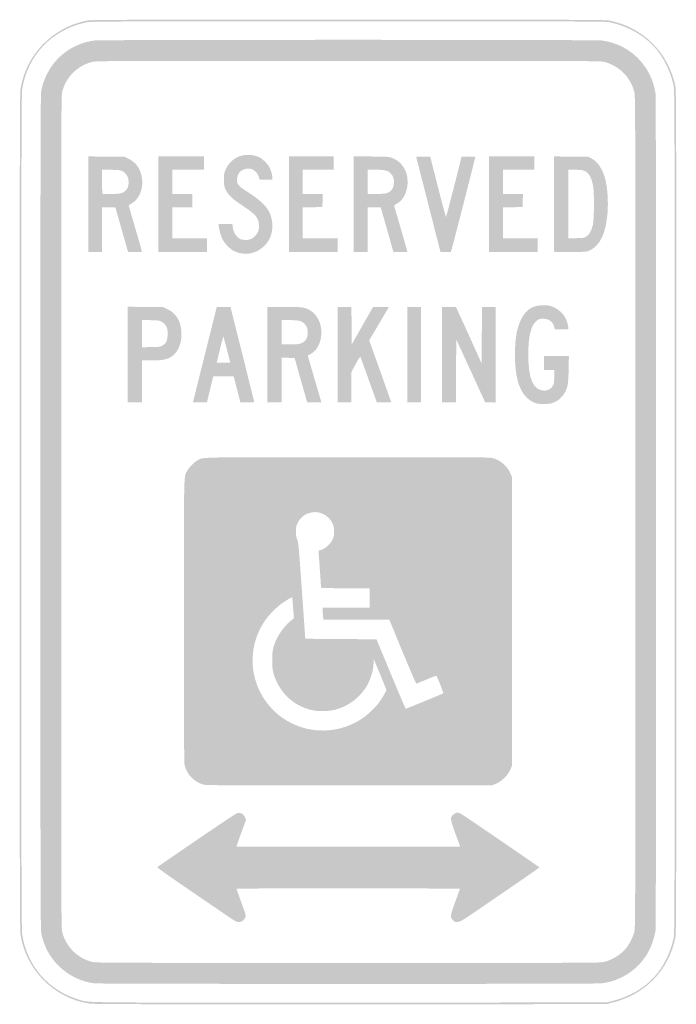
# Model space of a CAD drawing. Header units: inches. Extents: x -6 to 6, y -9 to 9.
import ezdxf

# ---------------------------------------------------------------- set-up
doc = ezdxf.new("R2010")
doc.units = ezdxf.units.IN
doc.header["$MEASUREMENT"] = 0

msp = doc.modelspace()

# ---------------------------------------------------------------- hatches: boundary and pattern name
h = msp.add_hatch(color=7)
edge = h.paths.add_edge_path()
edge.add_spline(control_points=[(-4.732, -8.984), (-5.375, -8.884), (-5.888, -8.367), (-5.985, -7.722), (-5.998, -7.633), (-6, -6.725), (-6, 0), (-6, 6.725), (-5.998, 7.633), (-5.985, 7.722), (-5.891, 8.348), (-5.41, 8.849), (-4.781, 8.977), (-4.696, 8.994), (-4.465, 8.995), (0, 8.995), (4.465, 8.995), (4.696, 8.994), (4.781, 8.977), (5.389, 8.853), (5.847, 8.398), (5.977, 7.788), (5.994, 7.705), (5.995, 7.398), (5.995, 0), (5.995, -7.398), (5.994, -7.705), (5.977, -7.788), (5.848, -8.391), (5.414, -8.83), (4.803, -8.973)], knot_values=[0, 0, 0, 0, 1, 1, 1, 2, 2, 2, 3, 3, 3, 4, 4, 4, 5, 5, 5, 6, 6, 6, 7, 7, 7, 8, 8, 8, 9, 9, 9, 10, 10, 10, 10], degree=3, periodic=0)
edge.add_line((4.803, -8.973), (4.712, -8.995))
edge.add_line((4.712, -8.995), (0.035, -8.996))
edge.add_spline(control_points=[(0.035, -8.996), (-3.925, -8.998), (-4.655, -8.996), (-4.732, -8.984)], knot_values=[0, 0, 0, 0, 1, 1, 1, 1], degree=3, periodic=0)
edge = h.paths.add_edge_path(flags=0)
edge.add_spline(control_points=[(4.803, -8.943), (5.066, -8.881), (5.29, -8.77), (5.48, -8.608), (5.704, -8.416), (5.877, -8.112), (5.946, -7.788), (5.964, -7.705), (5.965, -7.398), (5.965, 0), (5.965, 7.398), (5.964, 7.705), (5.946, 7.788), (5.877, 8.112), (5.704, 8.416), (5.48, 8.608), (5.284, 8.775), (5.039, 8.894), (4.781, 8.947), (4.696, 8.964), (4.465, 8.965), (0, 8.965), (-4.465, 8.965), (-4.696, 8.964), (-4.781, 8.947), (-5.404, 8.82), (-5.861, 8.343), (-5.954, 7.722), (-5.968, 7.633), (-5.97, 6.725), (-5.97, 0), (-5.97, -6.725), (-5.968, -7.633), (-5.954, -7.722), (-5.868, -8.296), (-5.467, -8.754), (-4.912, -8.914), (-4.712, -8.971), (-5.036, -8.968), (0.035, -8.966)], knot_values=[0, 0, 0, 0, 1, 1, 1, 2, 2, 2, 3, 3, 3, 4, 4, 4, 5, 5, 5, 6, 6, 6, 7, 7, 7, 8, 8, 8, 9, 9, 9, 10, 10, 10, 11, 11, 11, 12, 12, 12, 13, 13, 13, 13], degree=3, periodic=0)
edge.add_line((0.035, -8.966), (4.712, -8.964))
edge.add_line((4.712, -8.964), (4.803, -8.943))
h = msp.add_hatch(color=7)
edge = h.paths.add_edge_path()
edge.add_spline(control_points=[(-4.636, -8.615), (-4.87, -8.588), (-5.113, -8.47), (-5.286, -8.298), (-5.45, -8.134), (-5.552, -7.948), (-5.602, -7.717), (-5.621, -7.634), (-5.621, -7.402), (-5.621, 0), (-5.621, 7.402), (-5.621, 7.634), (-5.602, 7.717), (-5.497, 8.201), (-5.113, 8.556), (-4.631, 8.615), (-4.502, 8.631), (4.502, 8.631), (4.631, 8.615), (5.142, 8.553), (5.543, 8.156), (5.616, 7.641), (5.63, 7.544), (5.63, -7.544), (5.616, -7.641), (5.589, -7.827), (5.509, -8.026), (5.403, -8.167), (5.214, -8.418), (4.931, -8.581), (4.623, -8.615), (4.504, -8.629), (-4.52, -8.628), (-4.636, -8.615)], knot_values=[0, 0, 0, 0, 1, 1, 1, 2, 2, 2, 3, 3, 3, 4, 4, 4, 5, 5, 5, 6, 6, 6, 7, 7, 7, 8, 8, 8, 9, 9, 9, 10, 10, 10, 11, 11, 11, 11], degree=3, periodic=0)
edge = h.paths.add_edge_path(flags=0)
edge.add_spline(control_points=[(4.682, -8.222), (4.838, -8.182), (4.988, -8.086), (5.086, -7.962), (5.143, -7.891), (5.204, -7.766), (5.229, -7.672), (5.247, -7.603), (5.247, -7.356), (5.247, 0), (5.247, 7.356), (5.247, 7.603), (5.229, 7.672), (5.157, 7.945), (4.95, 8.154), (4.682, 8.222), (4.603, 8.242), (4.576, 8.242), (0, 8.242), (-4.522, 8.242), (-4.604, 8.242), (-4.679, 8.223), (-4.946, 8.155), (-5.155, 7.946), (-5.223, 7.679), (-5.242, 7.604), (-5.242, 7.491), (-5.242, 0), (-5.242, -7.491), (-5.242, -7.604), (-5.223, -7.679), (-5.155, -7.944), (-4.948, -8.153), (-4.683, -8.222), (-4.613, -8.241), (-4.477, -8.241), (-0.004, -8.242), (4.577, -8.242), (4.603, -8.242), (4.682, -8.222)], knot_values=[0, 0, 0, 0, 1, 1, 1, 2, 2, 2, 3, 3, 3, 4, 4, 4, 5, 5, 5, 6, 6, 6, 7, 7, 7, 8, 8, 8, 9, 9, 9, 10, 10, 10, 11, 11, 11, 12, 12, 12, 13, 13, 13, 13], degree=3, periodic=0)
h = msp.add_hatch(color=7)
edge = h.paths.add_edge_path()
edge.add_line((-4.747, 5.622), (-4.747, 6.496))
edge.add_line((-4.747, 6.496), (-4.417, 6.493))
edge.add_line((-4.417, 6.493), (-4.086, 6.49))
edge.add_line((-4.086, 6.49), (-4.018, 6.458))
edge.add_spline(control_points=[(-4.018, 6.458), (-3.925, 6.414), (-3.856, 6.347), (-3.813, 6.258), (-3.703, 6.033), (-3.771, 5.739), (-3.956, 5.635), (-3.986, 5.618), (-4.01, 5.603), (-4.01, 5.602), (-4.01, 5.601), (-3.956, 5.414), (-3.889, 5.186), (-3.822, 4.959), (-3.768, 4.767), (-3.768, 4.76), (-3.768, 4.751), (-3.799, 4.747), (-3.893, 4.747)], knot_values=[0, 0, 0, 0, 1, 1, 1, 2, 2, 2, 3, 3, 3, 4, 4, 4, 5, 5, 5, 6, 6, 6, 6], degree=3, periodic=0)
edge.add_line((-3.893, 4.747), (-4.019, 4.747))
edge.add_line((-4.019, 4.747), (-4.029, 4.78))
edge.add_spline(control_points=[(-4.029, 4.78), (-4.035, 4.798), (-4.079, 4.952), (-4.126, 5.121), (-4.174, 5.291), (-4.222, 5.46), (-4.233, 5.497)], knot_values=[0, 0, 0, 0, 1, 1, 1, 2, 2, 2, 2], degree=3, periodic=0)
edge.add_line((-4.233, 5.497), (-4.253, 5.566))
edge.add_line((-4.253, 5.566), (-4.374, 5.566))
edge.add_line((-4.374, 5.566), (-4.495, 5.566))
edge.add_line((-4.495, 5.566), (-4.495, 5.157))
edge.add_line((-4.495, 5.157), (-4.495, 4.747))
edge.add_line((-4.495, 4.747), (-4.621, 4.747))
edge.add_line((-4.621, 4.747), (-4.747, 4.747))
edge.add_line((-4.747, 4.747), (-4.747, 5.622))
edge = h.paths.add_edge_path(flags=0)
edge.add_spline(control_points=[(-4.116, 5.835), (-4.042, 5.874), (-4.01, 5.932), (-4.01, 6.028), (-4.01, 6.136), (-4.073, 6.221), (-4.169, 6.243), (-4.19, 6.248), (-4.272, 6.252), (-4.351, 6.252)], knot_values=[0, 0, 0, 0, 1, 1, 1, 2, 2, 2, 3, 3, 3, 3], degree=3, periodic=0)
edge.add_line((-4.351, 6.252), (-4.495, 6.253))
edge.add_line((-4.495, 6.253), (-4.495, 6.037))
edge.add_spline(control_points=[(-4.495, 6.037), (-4.495, 5.919), (-4.492, 5.818), (-4.487, 5.814), (-4.483, 5.81), (-4.407, 5.808), (-4.318, 5.81), (-4.179, 5.814), (-4.151, 5.817), (-4.116, 5.835)], knot_values=[0, 0, 0, 0, 1, 1, 1, 2, 2, 2, 3, 3, 3, 3], degree=3, periodic=0)
for points in [[(-3.465, 5.621), (-3.465, 6.495), (-3.051, 6.495), (-2.636, 6.495), (-2.636, 6.374), (-2.636, 6.253), (-2.924, 6.253), (-3.212, 6.253), (-3.212, 6.03), (-3.212, 5.808), (-3.03, 5.808), (-2.848, 5.808), (-2.848, 5.687), (-2.848, 5.566), (-3.03, 5.566), (-3.212, 5.566), (-3.212, 5.283), (-3.212, 5), (-2.894, 5), (-2.576, 5), (-2.576, 4.874), (-2.576, 4.747), (-3.02, 4.747), (-3.465, 4.747), (-3.465, 5.621)], [(-1.081, 5.621), (-1.081, 6.495), (-0.672, 6.495), (-0.263, 6.495), (-0.263, 6.374), (-0.263, 6.253), (-0.545, 6.253), (-0.828, 6.253), (-0.828, 6.03), (-0.828, 5.808), (-0.646, 5.808), (-0.464, 5.808), (-0.467, 5.689), (-0.47, 5.571), (-0.649, 5.568), (-0.828, 5.565), (-0.828, 5.283), (-0.828, 5), (-0.51, 5), (-0.192, 5), (-0.192, 4.874), (-0.192, 4.747), (-0.636, 4.747), (-1.081, 4.747), (-1.081, 5.621)], [(2.576, 5.621), (2.576, 6.495), (2.99, 6.495), (3.404, 6.495), (3.404, 6.374), (3.404, 6.253), (3.116, 6.253), (2.828, 6.253), (2.828, 6.03), (2.828, 5.808), (3.01, 5.808), (3.193, 5.808), (3.19, 5.689), (3.187, 5.571), (3.008, 5.568), (2.828, 5.565), (2.828, 5.283), (2.828, 5), (3.146, 5), (3.465, 5), (3.465, 4.874), (3.465, 4.747), (3.02, 4.747), (2.576, 4.747), (2.576, 5.621)], [(1.081, 2.874), (1.081, 3.747), (1.207, 3.747), (1.333, 3.747), (1.333, 2.874), (1.333, 2), (1.207, 2), (1.081, 2), (1.081, 2.874)], [(1.717, 2.874), (1.717, 3.748), (1.844, 3.745), (1.972, 3.742), (2.206, 3.228), (2.439, 2.713), (2.442, 3.23), (2.445, 3.747), (2.571, 3.747), (2.697, 3.747), (2.697, 2.873), (2.697, 1.999), (2.6, 2.002), (2.502, 2.005), (2.239, 2.579), (1.975, 3.153), (1.972, 2.577), (1.97, 2), (1.843, 2), (1.717, 2), (1.717, 2.874)]]:
    msp.add_hatch(color=7).paths.add_polyline_path(points)
h = msp.add_hatch(color=7)
edge = h.paths.add_edge_path()
edge.add_spline(control_points=[(-1.985, 4.731), (-2.013, 4.738), (-2.059, 4.754), (-2.086, 4.768), (-2.158, 4.802), (-2.261, 4.91), (-2.3, 4.991), (-2.33, 5.054), (-2.364, 5.183), (-2.364, 5.237)], knot_values=[0, 0, 0, 0, 1, 1, 1, 2, 2, 2, 3, 3, 3, 3], degree=3, periodic=0)
edge.add_line((-2.364, 5.237), (-2.364, 5.263))
edge.add_line((-2.364, 5.263), (-2.239, 5.263))
edge.add_line((-2.239, 5.263), (-2.114, 5.263))
edge.add_line((-2.114, 5.263), (-2.108, 5.205))
edge.add_spline(control_points=[(-2.108, 5.205), (-2.1, 5.126), (-2.056, 5.044), (-2.002, 5.006), (-1.965, 4.98), (-1.947, 4.974), (-1.885, 4.971), (-1.798, 4.967), (-1.752, 4.986), (-1.695, 5.048), (-1.642, 5.107), (-1.622, 5.167), (-1.629, 5.252), (-1.638, 5.379), (-1.696, 5.445), (-1.935, 5.601), (-2.113, 5.717), (-2.19, 5.79), (-2.235, 5.886), (-2.266, 5.951), (-2.268, 5.96), (-2.268, 6.076), (-2.268, 6.195), (-2.267, 6.198), (-2.23, 6.273), (-2.184, 6.368), (-2.108, 6.443), (-2.013, 6.487), (-1.89, 6.545), (-1.717, 6.537), (-1.6, 6.468), (-1.547, 6.438), (-1.463, 6.349), (-1.437, 6.297), (-1.408, 6.241), (-1.384, 6.155), (-1.384, 6.109)], knot_values=[0, 0, 0, 0, 1, 1, 1, 2, 2, 2, 3, 3, 3, 4, 4, 4, 5, 5, 5, 6, 6, 6, 7, 7, 7, 8, 8, 8, 9, 9, 9, 10, 10, 10, 11, 11, 11, 12, 12, 12, 12], degree=3, periodic=0)
edge.add_line((-1.384, 6.109), (-1.384, 6.071))
edge.add_line((-1.384, 6.071), (-1.505, 6.071))
edge.add_spline(control_points=[(-1.505, 6.071), (-1.624, 6.071), (-1.626, 6.071), (-1.626, 6.093), (-1.627, 6.161), (-1.707, 6.256), (-1.773, 6.268), (-1.919, 6.296), (-2.03, 6.209), (-2.03, 6.069), (-2.03, 5.991), (-2.005, 5.957), (-1.889, 5.882), (-1.665, 5.737), (-1.561, 5.653), (-1.487, 5.556), (-1.423, 5.472), (-1.384, 5.347), (-1.384, 5.228), (-1.384, 5.08), (-1.43, 4.964), (-1.529, 4.864), (-1.65, 4.74), (-1.82, 4.691), (-1.985, 4.731)], knot_values=[0, 0, 0, 0, 1, 1, 1, 2, 2, 2, 3, 3, 3, 4, 4, 4, 5, 5, 5, 6, 6, 6, 7, 7, 7, 8, 8, 8, 8], degree=3, periodic=0)
h = msp.add_hatch(color=7)
edge = h.paths.add_edge_path()
edge.add_line((0.101, 5.621), (0.101, 6.495))
edge.add_line((0.101, 6.495), (0.407, 6.495))
edge.add_spline(control_points=[(0.407, 6.495), (0.633, 6.495), (0.726, 6.491), (0.764, 6.481), (0.935, 6.435), (1.055, 6.296), (1.081, 6.111), (1.111, 5.902), (1.028, 5.702), (0.879, 5.626), (0.849, 5.611), (0.839, 5.6), (0.842, 5.588), (0.845, 5.578), (0.9, 5.391), (0.964, 5.17), (1.028, 4.95), (1.081, 4.765), (1.081, 4.759), (1.081, 4.751), (1.041, 4.747), (0.955, 4.747)], knot_values=[0, 0, 0, 0, 1, 1, 1, 2, 2, 2, 3, 3, 3, 4, 4, 4, 5, 5, 5, 6, 6, 6, 7, 7, 7, 7], degree=3, periodic=0)
edge.add_line((0.955, 4.747), (0.83, 4.747))
edge.add_line((0.83, 4.747), (0.819, 4.78))
edge.add_spline(control_points=[(0.819, 4.78), (0.814, 4.798), (0.77, 4.952), (0.722, 5.121), (0.674, 5.291), (0.626, 5.46), (0.615, 5.497)], knot_values=[0, 0, 0, 0, 1, 1, 1, 2, 2, 2, 2], degree=3, periodic=0)
edge.add_line((0.615, 5.497), (0.595, 5.566))
edge.add_line((0.595, 5.566), (0.474, 5.566))
edge.add_line((0.474, 5.566), (0.354, 5.566))
edge.add_line((0.354, 5.566), (0.354, 5.157))
edge.add_line((0.354, 5.157), (0.354, 4.747))
edge.add_line((0.354, 4.747), (0.227, 4.747))
edge.add_line((0.227, 4.747), (0.101, 4.747))
edge.add_line((0.101, 4.747), (0.101, 5.621))
edge = h.paths.add_edge_path(flags=0)
edge.add_spline(control_points=[(0.729, 5.835), (0.795, 5.865), (0.829, 5.919), (0.836, 6.003), (0.842, 6.083), (0.827, 6.131), (0.78, 6.183), (0.73, 6.239), (0.676, 6.253), (0.498, 6.253)], knot_values=[0, 0, 0, 0, 1, 1, 1, 2, 2, 2, 3, 3, 3, 3], degree=3, periodic=0)
edge.add_line((0.498, 6.253), (0.354, 6.253))
edge.add_line((0.354, 6.253), (0.354, 6.037))
edge.add_spline(control_points=[(0.354, 6.037), (0.354, 5.919), (0.357, 5.818), (0.361, 5.814), (0.365, 5.81), (0.439, 5.808), (0.525, 5.81), (0.658, 5.813), (0.689, 5.817), (0.729, 5.835)], knot_values=[0, 0, 0, 0, 1, 1, 1, 2, 2, 2, 3, 3, 3, 3], degree=3, periodic=0)
h = msp.add_hatch(color=7)
edge = h.paths.add_edge_path()
edge.add_spline(control_points=[(1.678, 4.785), (1.672, 4.806), (1.574, 5.191), (1.46, 5.641), (1.345, 6.091), (1.249, 6.468), (1.246, 6.478), (1.241, 6.494), (1.25, 6.495), (1.37, 6.493)], knot_values=[0, 0, 0, 0, 1, 1, 1, 2, 2, 2, 3, 3, 3, 3], degree=3, periodic=0)
edge.add_line((1.37, 6.493), (1.5, 6.49))
edge.add_line((1.5, 6.49), (1.641, 5.937))
edge.add_spline(control_points=[(1.641, 5.937), (1.718, 5.633), (1.785, 5.387), (1.789, 5.391), (1.795, 5.398), (2.071, 6.472), (2.071, 6.488), (2.071, 6.492), (2.128, 6.495), (2.197, 6.495), (2.285, 6.495), (2.323, 6.491), (2.323, 6.483), (2.323, 6.472), (1.922, 4.905), (1.892, 4.801)], knot_values=[0, 0, 0, 0, 1, 1, 1, 2, 2, 2, 3, 3, 3, 4, 4, 4, 5, 5, 5, 5], degree=3, periodic=0)
edge.add_line((1.892, 4.801), (1.877, 4.747))
edge.add_line((1.877, 4.747), (1.783, 4.747))
edge.add_line((1.783, 4.747), (1.688, 4.747))
edge.add_line((1.688, 4.747), (1.678, 4.785))
h = msp.add_hatch(color=7)
edge = h.paths.add_edge_path()
edge.add_spline(control_points=[(3.765, 4.754), (3.761, 4.758), (3.758, 5.151), (3.758, 5.628)], knot_values=[0, 0, 0, 0, 1, 1, 1, 1], degree=3, periodic=0)
edge.add_line((3.758, 5.628), (3.758, 6.496))
edge.add_line((3.758, 6.496), (4.073, 6.493))
edge.add_line((4.073, 6.493), (4.389, 6.49))
edge.add_line((4.389, 6.49), (4.444, 6.461))
edge.add_spline(control_points=[(4.444, 6.461), (4.591, 6.383), (4.69, 6.198), (4.726, 5.929), (4.745, 5.789), (4.75, 5.594), (4.738, 5.455), (4.706, 5.085), (4.603, 4.869), (4.414, 4.779), (4.359, 4.753), (4.358, 4.753), (4.065, 4.749), (3.904, 4.748), (3.769, 4.75), (3.765, 4.754)], knot_values=[0, 0, 0, 0, 1, 1, 1, 2, 2, 2, 3, 3, 3, 4, 4, 4, 5, 5, 5, 5], degree=3, periodic=0)
edge = h.paths.add_edge_path(flags=0)
edge.add_spline(control_points=[(4.355, 5.036), (4.408, 5.073), (4.448, 5.147), (4.472, 5.253), (4.494, 5.35), (4.497, 5.833), (4.477, 5.944), (4.454, 6.068), (4.426, 6.14), (4.38, 6.187), (4.327, 6.242), (4.289, 6.252), (4.139, 6.252)], knot_values=[0, 0, 0, 0, 1, 1, 1, 2, 2, 2, 3, 3, 3, 4, 4, 4, 4], degree=3, periodic=0)
edge.add_line((4.139, 6.252), (4.02, 6.253))
edge.add_line((4.02, 6.253), (4.02, 5.625))
edge.add_line((4.02, 5.625), (4.02, 4.998))
edge.add_line((4.02, 4.998), (4.166, 5.002))
edge.add_spline(control_points=[(4.166, 5.002), (4.309, 5.005), (4.312, 5.006), (4.355, 5.036)], knot_values=[0, 0, 0, 0, 1, 1, 1, 1], degree=3, periodic=0)
h = msp.add_hatch(color=7)
edge = h.paths.add_edge_path()
edge.add_spline(control_points=[(3.444, 1.984), (3.368, 2.006), (3.311, 2.041), (3.252, 2.101), (3.115, 2.241), (3.049, 2.488), (3.048, 2.864), (3.047, 3.164), (3.078, 3.347), (3.157, 3.512), (3.241, 3.686), (3.356, 3.768), (3.529, 3.776), (3.58, 3.779), (3.643, 3.775), (3.676, 3.768), (3.799, 3.741), (3.917, 3.649), (3.974, 3.536), (4.004, 3.477), (4.034, 3.353), (4.022, 3.341), (4.017, 3.336), (3.96, 3.334), (3.894, 3.336)], knot_values=[0, 0, 0, 0, 1, 1, 1, 2, 2, 2, 3, 3, 3, 4, 4, 4, 5, 5, 5, 6, 6, 6, 7, 7, 7, 8, 8, 8, 8], degree=3, periodic=0)
edge.add_line((3.894, 3.336), (3.775, 3.338))
edge.add_line((3.775, 3.338), (3.763, 3.387))
edge.add_spline(control_points=[(3.763, 3.387), (3.74, 3.478), (3.669, 3.528), (3.565, 3.53), (3.509, 3.53), (3.492, 3.526), (3.457, 3.503), (3.346, 3.429), (3.291, 3.225), (3.291, 2.879), (3.29, 2.429), (3.383, 2.218), (3.581, 2.217), (3.657, 2.217), (3.703, 2.242), (3.737, 2.304), (3.76, 2.343), (3.763, 2.363), (3.766, 2.472)], knot_values=[0, 0, 0, 0, 1, 1, 1, 2, 2, 2, 3, 3, 3, 4, 4, 4, 5, 5, 5, 6, 6, 6, 6], degree=3, periodic=0)
edge.add_line((3.766, 2.472), (3.77, 2.596))
edge.add_line((3.77, 2.596), (3.673, 2.596))
edge.add_line((3.673, 2.596), (3.576, 2.596))
edge.add_line((3.576, 2.596), (3.576, 2.722))
edge.add_line((3.576, 2.722), (3.576, 2.848))
edge.add_line((3.576, 2.848), (3.804, 2.848))
edge.add_line((3.804, 2.848), (4.033, 2.848))
edge.add_line((4.033, 2.848), (4.028, 2.604))
edge.add_spline(control_points=[(4.028, 2.604), (4.022, 2.335), (4.014, 2.286), (3.958, 2.18), (3.918, 2.105), (3.855, 2.047), (3.77, 2.007), (3.711, 1.98), (3.691, 1.976), (3.597, 1.973), (3.53, 1.971), (3.473, 1.975), (3.444, 1.984)], knot_values=[0, 0, 0, 0, 1, 1, 1, 2, 2, 2, 3, 3, 3, 4, 4, 4, 4], degree=3, periodic=0)
h = msp.add_hatch(color=7)
edge = h.paths.add_edge_path()
edge.add_line((-4.03, 2.874), (-4.03, 3.749))
edge.add_line((-4.03, 3.749), (-3.705, 3.746))
edge.add_line((-3.705, 3.746), (-3.379, 3.742))
edge.add_line((-3.379, 3.742), (-3.303, 3.706))
edge.add_spline(control_points=[(-3.303, 3.706), (-3.184, 3.649), (-3.109, 3.562), (-3.071, 3.436), (-3.012, 3.248), (-3.051, 3.015), (-3.16, 2.897), (-3.253, 2.796), (-3.349, 2.768), (-3.593, 2.768)], knot_values=[0, 0, 0, 0, 1, 1, 1, 2, 2, 2, 3, 3, 3, 3], degree=3, periodic=0)
edge.add_line((-3.593, 2.768), (-3.768, 2.768))
edge.add_line((-3.768, 2.768), (-3.768, 2.384))
edge.add_line((-3.768, 2.384), (-3.768, 2))
edge.add_line((-3.768, 2), (-3.899, 2))
edge.add_line((-3.899, 2), (-4.03, 2))
edge.add_line((-4.03, 2), (-4.03, 2.874))
edge = h.paths.add_edge_path(flags=0)
edge.add_spline(control_points=[(-3.386, 3.043), (-3.319, 3.087), (-3.298, 3.138), (-3.298, 3.253), (-3.298, 3.339), (-3.301, 3.353), (-3.326, 3.396), (-3.344, 3.427), (-3.371, 3.454), (-3.402, 3.472), (-3.448, 3.499), (-3.456, 3.5), (-3.609, 3.504)], knot_values=[0, 0, 0, 0, 1, 1, 1, 2, 2, 2, 3, 3, 3, 4, 4, 4, 4], degree=3, periodic=0)
edge.add_line((-3.609, 3.504), (-3.768, 3.507))
edge.add_line((-3.768, 3.507), (-3.768, 3.258))
edge.add_line((-3.768, 3.258), (-3.768, 3.009))
edge.add_line((-3.768, 3.009), (-3.598, 3.012))
edge.add_spline(control_points=[(-3.598, 3.012), (-3.432, 3.015), (-3.427, 3.016), (-3.386, 3.043)], knot_values=[0, 0, 0, 0, 1, 1, 1, 1], degree=3, periodic=0)
h = msp.add_hatch(color=7)
edge = h.paths.add_edge_path()
edge.add_line((-2.617, 2.874), (-2.399, 3.748))
edge.add_line((-2.399, 3.748), (-2.273, 3.745))
edge.add_line((-2.273, 3.745), (-2.148, 3.742))
edge.add_line((-2.148, 3.742), (-1.933, 2.884))
edge.add_spline(control_points=[(-1.933, 2.884), (-1.815, 2.412), (-1.718, 2.02), (-1.717, 2.013), (-1.717, 2.003), (-1.749, 2), (-1.843, 2), (-1.913, 2), (-1.97, 2.002), (-1.97, 2.004), (-1.97, 2.01), (-2.059, 2.359), (-2.077, 2.422)], knot_values=[0, 0, 0, 0, 1, 1, 1, 2, 2, 2, 3, 3, 3, 4, 4, 4, 4], degree=3, periodic=0)
edge.add_line((-2.077, 2.422), (-2.091, 2.475))
edge.add_line((-2.091, 2.475), (-2.278, 2.475))
edge.add_line((-2.278, 2.475), (-2.464, 2.475))
edge.add_line((-2.464, 2.475), (-2.473, 2.442))
edge.add_spline(control_points=[(-2.473, 2.442), (-2.478, 2.424), (-2.504, 2.317), (-2.531, 2.205)], knot_values=[0, 0, 0, 0, 1, 1, 1, 1], degree=3, periodic=0)
edge.add_line((-2.531, 2.205), (-2.579, 2))
edge.add_line((-2.579, 2), (-2.708, 2))
edge.add_line((-2.708, 2), (-2.836, 2))
edge.add_line((-2.836, 2), (-2.617, 2.874))
edge = h.paths.add_edge_path(flags=0)
edge.add_spline(control_points=[(-2.215, 2.969), (-2.249, 3.102), (-2.279, 3.209), (-2.281, 3.207), (-2.283, 3.205), (-2.311, 3.096), (-2.343, 2.965)], knot_values=[0, 0, 0, 0, 1, 1, 1, 2, 2, 2, 2], degree=3, periodic=0)
edge.add_line((-2.343, 2.965), (-2.401, 2.727))
edge.add_line((-2.401, 2.727), (-2.277, 2.727))
edge.add_line((-2.277, 2.727), (-2.153, 2.727))
edge.add_line((-2.153, 2.727), (-2.215, 2.969))
h = msp.add_hatch(color=7)
edge = h.paths.add_edge_path()
edge.add_line((-1.475, 2.874), (-1.475, 3.747))
edge.add_line((-1.475, 3.747), (-1.174, 3.747))
edge.add_spline(control_points=[(-1.174, 3.747), (-0.847, 3.747), (-0.8, 3.742), (-0.705, 3.69), (-0.551, 3.606), (-0.466, 3.408), (-0.494, 3.201), (-0.514, 3.055), (-0.579, 2.946), (-0.684, 2.887), (-0.713, 2.87), (-0.737, 2.856), (-0.737, 2.855), (-0.737, 2.854), (-0.681, 2.661), (-0.613, 2.427)], knot_values=[0, 0, 0, 0, 1, 1, 1, 2, 2, 2, 3, 3, 3, 4, 4, 4, 5, 5, 5, 5], degree=3, periodic=0)
edge.add_line((-0.613, 2.427), (-0.488, 2))
edge.add_line((-0.488, 2), (-0.617, 2))
edge.add_line((-0.617, 2), (-0.747, 2))
edge.add_line((-0.747, 2), (-0.762, 2.053))
edge.add_spline(control_points=[(-0.762, 2.053), (-0.771, 2.082), (-0.823, 2.265), (-0.878, 2.46)], knot_values=[0, 0, 0, 0, 1, 1, 1, 1], degree=3, periodic=0)
edge.add_line((-0.878, 2.46), (-0.978, 2.813))
edge.add_line((-0.978, 2.813), (-1.095, 2.816))
edge.add_line((-1.095, 2.816), (-1.212, 2.819))
edge.add_line((-1.212, 2.819), (-1.212, 2.409))
edge.add_line((-1.212, 2.409), (-1.212, 2))
edge.add_line((-1.212, 2), (-1.343, 2))
edge.add_line((-1.343, 2), (-1.475, 2))
edge.add_line((-1.475, 2), (-1.475, 2.874))
edge = h.paths.add_edge_path(flags=0)
edge.add_spline(control_points=[(-0.873, 3.076), (-0.786, 3.101), (-0.737, 3.174), (-0.737, 3.278), (-0.737, 3.345), (-0.758, 3.398), (-0.801, 3.442), (-0.848, 3.491), (-0.908, 3.505), (-1.073, 3.505)], knot_values=[0, 0, 0, 0, 1, 1, 1, 2, 2, 2, 3, 3, 3, 3], degree=3, periodic=0)
edge.add_line((-1.073, 3.505), (-1.212, 3.505))
edge.add_line((-1.212, 3.505), (-1.212, 3.283))
edge.add_line((-1.212, 3.283), (-1.212, 3.061))
edge.add_line((-1.212, 3.061), (-1.067, 3.061))
edge.add_spline(control_points=[(-1.067, 3.061), (-0.969, 3.061), (-0.907, 3.065), (-0.873, 3.076)], knot_values=[0, 0, 0, 0, 1, 1, 1, 1], degree=3, periodic=0)
h = msp.add_hatch(color=7)
edge = h.paths.add_edge_path()
edge.add_line((-0.192, 2.874), (-0.192, 3.747))
edge.add_line((-0.192, 3.747), (-0.066, 3.747))
edge.add_line((-0.066, 3.747), (0.06, 3.747))
edge.add_line((0.06, 3.747), (0.063, 3.404))
edge.add_line((0.063, 3.404), (0.066, 3.061))
edge.add_line((0.066, 3.061), (0.261, 3.404))
edge.add_line((0.261, 3.404), (0.456, 3.747))
edge.add_line((0.456, 3.747), (0.601, 3.747))
edge.add_line((0.601, 3.747), (0.746, 3.747))
edge.add_line((0.746, 3.747), (0.703, 3.674))
edge.add_spline(control_points=[(0.703, 3.674), (0.679, 3.634), (0.598, 3.496), (0.523, 3.368)], knot_values=[0, 0, 0, 0, 1, 1, 1, 1], degree=3, periodic=0)
edge.add_line((0.523, 3.368), (0.385, 3.135))
edge.add_line((0.385, 3.135), (0.587, 2.57))
edge.add_spline(control_points=[(0.587, 2.57), (0.697, 2.26), (0.788, 2.004), (0.788, 2.003), (0.788, 2.001), (0.728, 2.001), (0.655, 2.002)], knot_values=[0, 0, 0, 0, 1, 1, 1, 2, 2, 2, 2], degree=3, periodic=0)
edge.add_line((0.655, 2.002), (0.523, 2.005))
edge.add_line((0.523, 2.005), (0.378, 2.409))
edge.add_spline(control_points=[(0.378, 2.409), (0.298, 2.631), (0.229, 2.821), (0.225, 2.831), (0.219, 2.844), (0.198, 2.814), (0.139, 2.703)], knot_values=[0, 0, 0, 0, 1, 1, 1, 2, 2, 2, 2], degree=3, periodic=0)
edge.add_line((0.139, 2.703), (0.061, 2.558))
edge.add_line((0.061, 2.558), (0.061, 2.279))
edge.add_line((0.061, 2.279), (0.061, 2))
edge.add_line((0.061, 2), (-0.066, 2))
edge.add_line((-0.066, 2), (-0.192, 2))
edge.add_line((-0.192, 2), (-0.192, 2.874))
h = msp.add_hatch(color=7)
edge = h.paths.add_edge_path()
edge.add_spline(control_points=[(-2.636, -4.985), (-2.817, -4.934), (-2.952, -4.794), (-2.989, -4.618), (-2.997, -4.58), (-3, -3.845), (-3, -1.992), (-3, 0.814), (-3.004, 0.624), (-2.943, 0.745), (-2.908, 0.814), (-2.819, 0.905), (-2.752, 0.942), (-2.635, 1.004), (-2.829, 1), (0.006, 1), (2.581, 1), (2.594, 1), (2.66, 0.979), (2.794, 0.938), (2.917, 0.824), (2.971, 0.69)], knot_values=[0, 0, 0, 0, 1, 1, 1, 2, 2, 2, 3, 3, 3, 4, 4, 4, 5, 5, 5, 6, 6, 6, 7, 7, 7, 7], degree=3, periodic=0)
edge.add_line((2.971, 0.69), (2.995, 0.631))
edge.add_line((2.995, 0.631), (2.995, -2))
edge.add_line((2.995, -2), (2.995, -4.631))
edge.add_line((2.995, -4.631), (2.972, -4.689))
edge.add_spline(control_points=[(2.972, -4.689), (2.922, -4.813), (2.813, -4.922), (2.688, -4.972)], knot_values=[0, 0, 0, 0, 1, 1, 1, 1], degree=3, periodic=0)
edge.add_line((2.688, -4.972), (2.631, -4.995))
edge.add_line((2.631, -4.995), (0.02, -4.997))
edge.add_spline(control_points=[(0.02, -4.997), (-2.066, -4.998), (-2.6, -4.996), (-2.636, -4.985)], knot_values=[0, 0, 0, 0, 1, 1, 1, 1], degree=3, periodic=0)
edge = h.paths.add_edge_path(flags=0)
edge.add_spline(control_points=[(-0.228, -3.973), (-0.05, -3.94), (0.119, -3.869), (0.27, -3.766), (0.359, -3.705), (0.501, -3.569), (0.564, -3.484), (0.617, -3.413), (0.697, -3.273), (0.697, -3.253), (0.697, -3.244), (0.645, -3.112), (0.581, -2.96)], knot_values=[0, 0, 0, 0, 1, 1, 1, 2, 2, 2, 3, 3, 3, 4, 4, 4, 4], degree=3, periodic=0)
edge.add_line((0.581, -2.96), (0.465, -2.682))
edge.add_line((0.465, -2.682), (0.465, -2.753))
edge.add_spline(control_points=[(0.465, -2.753), (0.464, -2.901), (0.405, -3.085), (0.314, -3.223), (0.19, -3.411), (-0.011, -3.555), (-0.232, -3.613), (-0.364, -3.648), (-0.55, -3.65), (-0.68, -3.618), (-0.953, -3.551), (-1.177, -3.368), (-1.299, -3.116), (-1.369, -2.973), (-1.387, -2.89), (-1.387, -2.717), (-1.388, -2.555), (-1.376, -2.486), (-1.322, -2.357), (-1.264, -2.219), (-1.14, -2.057), (-1.023, -1.969)], knot_values=[0, 0, 0, 0, 1, 1, 1, 2, 2, 2, 3, 3, 3, 4, 4, 4, 5, 5, 5, 6, 6, 6, 7, 7, 7, 7], degree=3, periodic=0)
edge.add_line((-1.023, -1.969), (-0.991, -1.944))
edge.add_line((-0.991, -1.944), (-1.005, -1.758))
edge.add_spline(control_points=[(-1.005, -1.758), (-1.013, -1.655), (-1.02, -1.567), (-1.02, -1.562), (-1.02, -1.55), (-1.123, -1.61), (-1.215, -1.675), (-1.313, -1.745), (-1.454, -1.89), (-1.522, -1.99), (-1.715, -2.276), (-1.787, -2.624), (-1.722, -2.957), (-1.628, -3.444), (-1.26, -3.834), (-0.779, -3.956), (-0.599, -4.001), (-0.409, -4.007), (-0.228, -3.973)], knot_values=[0, 0, 0, 0, 1, 1, 1, 2, 2, 2, 3, 3, 3, 4, 4, 4, 5, 5, 5, 6, 6, 6, 6], degree=3, periodic=0)
edge = h.paths.add_edge_path(flags=0)
edge.add_spline(control_points=[(1.398, -3.458), (1.582, -3.382), (1.735, -3.317), (1.739, -3.314), (1.745, -3.309), (1.625, -3.005), (1.612, -2.993), (1.61, -2.99), (1.53, -3.021), (1.434, -3.061), (1.338, -3.101), (1.254, -3.135), (1.248, -3.138), (1.241, -3.14), (1.139, -2.907), (0.994, -2.556)], knot_values=[0, 0, 0, 0, 1, 1, 1, 2, 2, 2, 3, 3, 3, 4, 4, 4, 5, 5, 5, 5], degree=3, periodic=0)
edge.add_line((0.994, -2.556), (0.753, -1.97))
edge.add_line((0.753, -1.97), (0.15, -1.97))
edge.add_line((0.15, -1.97), (-0.452, -1.97))
edge.add_line((-0.452, -1.97), (-0.458, -1.908))
edge.add_spline(control_points=[(-0.458, -1.908), (-0.462, -1.873), (-0.465, -1.823), (-0.465, -1.796)], knot_values=[0, 0, 0, 0, 1, 1, 1, 1], degree=3, periodic=0)
edge.add_line((-0.465, -1.796), (-0.465, -1.747))
edge.add_line((-0.465, -1.747), (-0.035, -1.747))
edge.add_line((-0.035, -1.747), (0.394, -1.747))
edge.add_line((0.394, -1.747), (0.394, -1.571))
edge.add_line((0.394, -1.571), (0.394, -1.394))
edge.add_line((0.394, -1.394), (-0.051, -1.394))
edge.add_spline(control_points=[(-0.051, -1.394), (-0.396, -1.394), (-0.495, -1.391), (-0.495, -1.382), (-0.495, -1.358), (-0.535, -0.783), (-0.539, -0.745), (-0.543, -0.711), (-0.541, -0.706), (-0.517, -0.701), (-0.425, -0.679), (-0.331, -0.6), (-0.286, -0.507), (-0.261, -0.457), (-0.258, -0.438), (-0.258, -0.359), (-0.258, -0.28), (-0.261, -0.259), (-0.286, -0.207), (-0.354, -0.062), (-0.518, 0.022), (-0.673, -0.01), (-0.789, -0.034), (-0.87, -0.096), (-0.921, -0.2), (-0.951, -0.261), (-0.955, -0.276), (-0.954, -0.358), (-0.954, -0.433), (-0.95, -0.459), (-0.931, -0.5), (-0.908, -0.548), (-0.904, -0.597), (-0.845, -1.434)], knot_values=[0, 0, 0, 0, 1, 1, 1, 2, 2, 2, 3, 3, 3, 4, 4, 4, 5, 5, 5, 6, 6, 6, 7, 7, 7, 8, 8, 8, 9, 9, 9, 10, 10, 10, 11, 11, 11, 11], degree=3, periodic=0)
edge.add_line((-0.845, -1.434), (-0.783, -2.318))
edge.add_line((-0.783, -2.318), (-0.132, -2.323))
edge.add_line((-0.132, -2.323), (0.518, -2.328))
edge.add_line((0.518, -2.328), (0.781, -2.962))
edge.add_spline(control_points=[(0.781, -2.962), (0.925, -3.311), (1.048, -3.596), (1.053, -3.596), (1.058, -3.596), (1.214, -3.534), (1.398, -3.458)], knot_values=[0, 0, 0, 0, 1, 1, 1, 2, 2, 2, 2], degree=3, periodic=0)
h = msp.add_hatch(color=7)
edge = h.paths.add_edge_path()
edge.add_spline(control_points=[(-2.154, -7.418), (-2.216, -7.376), (-2.544, -7.152), (-2.882, -6.921), (-3.371, -6.586), (-3.493, -6.499), (-3.483, -6.489), (-3.475, -6.482), (-3.15, -6.258), (-2.759, -5.991), (-2.299, -5.677), (-2.037, -5.503), (-2.015, -5.499), (-1.961, -5.489), (-1.909, -5.521), (-1.885, -5.579)], knot_values=[0, 0, 0, 0, 1, 1, 1, 2, 2, 2, 3, 3, 3, 4, 4, 4, 5, 5, 5, 5], degree=3, periodic=0)
edge.add_line((-1.885, -5.579), (-1.865, -5.625))
edge.add_line((-1.865, -5.625), (-1.954, -5.869))
edge.add_spline(control_points=[(-1.954, -5.869), (-2.003, -6.003), (-2.041, -6.114), (-2.038, -6.117), (-2.036, -6.119), (-1.115, -6.12), (0.007, -6.119)], knot_values=[0, 0, 0, 0, 1, 1, 1, 2, 2, 2, 2], degree=3, periodic=0)
edge.add_line((0.007, -6.119), (2.047, -6.116))
edge.add_line((2.047, -6.116), (1.963, -5.889))
edge.add_spline(control_points=[(1.963, -5.889), (1.872, -5.643), (1.864, -5.598), (1.9, -5.552), (1.925, -5.52), (1.97, -5.495), (2.002, -5.495), (2.015, -5.495), (2.05, -5.51), (2.08, -5.528), (2.17, -5.583), (3.494, -6.49), (3.494, -6.496), (3.495, -6.5), (3.171, -6.725), (2.775, -6.996), (2.077, -7.475), (2.054, -7.49), (2.002, -7.493), (1.953, -7.497), (1.947, -7.494), (1.914, -7.462), (1.86, -7.407), (1.864, -7.377), (1.96, -7.117), (2.004, -6.996), (2.04, -6.893), (2.04, -6.888), (2.04, -6.883), (1.201, -6.879), (0, -6.879), (-1.122, -6.879), (-2.04, -6.882), (-2.04, -6.885), (-2.04, -6.888), (-2.001, -6.998), (-1.954, -7.129), (-1.872, -7.352), (-1.867, -7.37), (-1.878, -7.405), (-1.894, -7.46), (-1.94, -7.495), (-1.996, -7.495), (-2.034, -7.495), (-2.055, -7.485), (-2.154, -7.418)], knot_values=[0, 0, 0, 0, 1, 1, 1, 2, 2, 2, 3, 3, 3, 4, 4, 4, 5, 5, 5, 6, 6, 6, 7, 7, 7, 8, 8, 8, 9, 9, 9, 10, 10, 10, 11, 11, 11, 12, 12, 12, 13, 13, 13, 14, 14, 14, 15, 15, 15, 15], degree=3, periodic=0)

doc.saveas('drawing.dxf')
